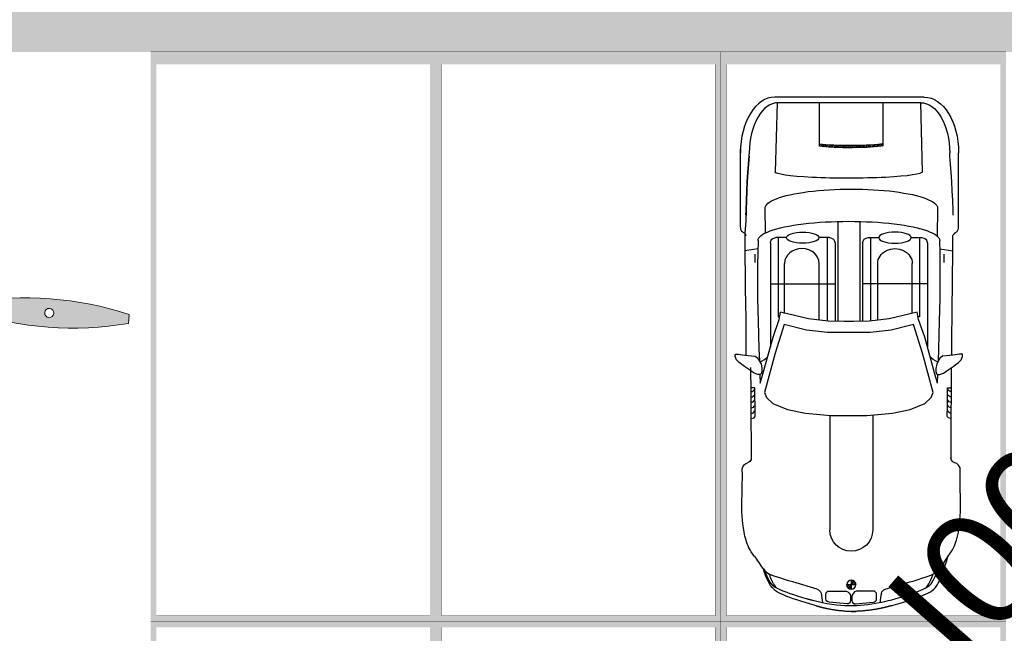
# Model space of a CAD drawing. Header units: millimetres. Extents: x 747415 to 1601423, y -236173 to 551995.
# Tile 19 of 256: x 922692 to 931327, y 42170 to 47556. Entities that reach past the tile are written whole.
import ezdxf

# ---------------------------------------------------------------- set-up
doc = ezdxf.new("R2010")
doc.units = ezdxf.units.MM
doc.header["$LTSCALE"] = 100
doc.header["$MEASUREMENT"] = 0
doc.linetypes.add('BORDERX2', pattern=[88.89999999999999, 25.4, -12.7, 25.4, -12.7, 0, -12.7])
doc.linetypes.add('DASHED2', pattern=[9.524999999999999, 6.35, -3.175])
doc.layers.get('0').update_dxf_attribs({"linetype": 'CONTINUOUS', "lineweight": 0})
for name, color, linetype, lineweight in [('T--A9041_VERHARDING_Wegen', 21, 'CONTINUOUS', 0), ('T--L9042_BEPLANTING', 90, 'CONTINUOUS', 0), ('T--L9067_BEHEERVOORZIENING_Belijning', 7, 'DASHED2', 0), ('T--L9071_TERREINMEUBILAIR_Bank', 250, 'CONTINUOUS', 0)]:
    doc.layers.add(name, color=color, linetype=linetype, lineweight=lineweight)
doc.layers.add('T--A9072_BELIJNING', color=7, linetype='CONTINUOUS', lineweight=0, true_color=0xffffff)
for name, color, linetype in [('T--L9000_PERCELEN', 4, 'BORDERX2'), ('T--L9041_VERHARDING_Wegen', 7, 'CONTINUOUS'), ('T--L9082_INRICHTING_SPECIFIEK_Auto', 8, 'CONTINUOUS')]:
    doc.layers.add(name, color=color, linetype=linetype)
doc.styles.get("Standard").update_dxf_attribs({"font": 'arial.ttf'})

# ---------------------------------------------------------------- blocks, each defined once
blk = doc.blocks.new('FMEBLOCK17')
at = {"layer": 'T--L9000_PERCELEN'}
blk.add_text('HTG00I 02344G0000', height=1, dxfattribs=at).set_placement((0, 0))
blk = doc.blocks.new('*X133')
at = {"color": 0}
for p, q in [((61391.3956761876, 31710.58853587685), (61412.3912286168, 31731.58408830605)), ((61393.22128515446, 31730.09181437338), (61414.68190735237, 31751.55243657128)), ((61395.47186838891, 31750.0200671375), (61417.69697707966, 31772.24517582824)), ((61398.41399999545, 31770.6398682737), (61403.85918388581, 31776.08505216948)), ((61386.53977299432, 31635.02195456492), (61406.57413752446, 31655.05631909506)), ((61387.48020166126, 31653.64005276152), (61407.68838189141, 31673.84823299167)), ((61388.58123078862, 31672.41875141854), (61408.99503120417, 31692.83255183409)), ((61389.87198140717, 31691.38717156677), (61410.53873584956, 31712.05392600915)), ((61383.68517155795, 31543.77900548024), (61403.091922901, 31563.18575682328)), ((61384.04432293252, 31561.81582638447), (61403.55690047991, 31581.32840393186)), ((61384.50161794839, 31579.95079092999), (61404.12727124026, 31599.57644422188)), ((61385.0637262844, 31598.19056879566), (61404.81188610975, 31617.93872862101)), ((61385.73932272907, 31616.54383477), (61405.62235190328, 31636.42686394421)), ((61383.145034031, 31472.52818983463), (61402.17175108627, 31491.5549068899)), ((61383.15137920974, 31490.21220454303), (61402.2688911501, 31509.32971648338)), ((61383.22186244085, 31454.92734871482), (61402.15906894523, 31473.86455521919)), ((61383.24206261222, 31507.98055747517), (61402.45251251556, 31527.1910073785)), ((61383.41904417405, 31525.83520856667), (61402.72553516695, 31545.14169955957)), ((61383.38144240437, 31437.40925914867), (61402.2296221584, 31456.2574389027)), ((61383.62407579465, 31419.97422300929), (61402.38293351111, 31438.73308072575)), ((61383.95080174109, 31402.62327942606), (61402.61924998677, 31421.29172767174)), ((61384.36344341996, 31385.35825157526), (61402.93955368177, 31403.93436183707)), ((61384.8646933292, 31368.18183195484), (61403.34560593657, 31386.66274456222)), ((61385.45824673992, 31351.09771583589), (61403.84002942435, 31369.47949852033)), ((61386.14899974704, 31334.11079931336), (61404.42643748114, 31352.38823704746)), ((61386.9433389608, 31317.22746899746), (61405.10962648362, 31335.39375652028)), ((61387.84956775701, 31300.456028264), (61405.89585731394, 31318.50231782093)), ((61388.87854585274, 31283.80733683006), (61406.79326910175, 31301.72206007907)), ((61390.04467910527, 31267.29580055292), (61407.81249885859, 31285.06362030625)), ((61391.36751767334, 31250.94096959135), (61408.96763780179, 31268.54108971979)), ((61392.87448523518, 31234.77026762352), (61410.2777698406, 31252.17355222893)), ((61394.60589958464, 31218.82401244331), (61411.7695862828, 31235.98769914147)), ((61402.48704027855, 31209.02748361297), (61413.48216491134, 31220.02260824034))]:
    blk.add_line(p, q, dxfattribs=at)
blk = doc.blocks.new('*X134')
at = {"color": 0}
for p, q in [((58020.11212222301, 31490.34957558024), (58022.31881453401, 31492.55626789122)), ((58023.18925140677, 31478.04713227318), (58037.69838702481, 31492.55626789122)), ((58029.32663596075, 31468.80494433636), (58053.07795951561, 31492.55626789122)), ((58055.06584639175, 31525.30329974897), (58057.27253870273, 31527.50999205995)), ((58055.06584639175, 31509.92372725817), (58069.57498200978, 31524.4328628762)), ((58055.06584639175, 31494.54415476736), (58078.81716994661, 31518.29547832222)), ((58068.45753200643, 31492.55626789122), (58085.60454664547, 31509.70328253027)), ((58083.83710449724, 31492.55626789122), (58089.61009243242, 31498.32925582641)), ((58037.91883175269, 31462.0175676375), (58055.06584639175, 31479.16458227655)), ((58049.29285845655, 31458.01202185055), (58055.06584639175, 31463.78500978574))]:
    blk.add_line(p, q, dxfattribs=at)
blk = doc.blocks.new('auto108')
for p, q in [((3470.911420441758, 2084.497849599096), (4114.370047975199, 2084.497849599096)), ((1429.29068827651, 2018.385153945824), (1445.736872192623, 2018.741059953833)), ((1451.661921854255, 2018.618064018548), (1493.747330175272, 2019.327333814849)), ((1493.747330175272, 2019.327333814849), (1849.573825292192, 2020.640351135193)), ((1804.451313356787, 1985.706249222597), (1883.759434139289, 1986.750293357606)), ((1849.573825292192, 2020.640351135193), (1953.71790354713, 2021.71594624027)), ((1883.759434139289, 1986.750293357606), (1987.903512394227, 1987.825888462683)), ((1953.71790354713, 2021.71594624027), (2061.635261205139, 2022.604675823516)), ((1987.903512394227, 1987.825888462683), (2052.260450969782, 1988.35588582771)), ((2052.260450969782, 1988.35588582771), (2052.260450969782, 2022.527471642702)), ((2061.635261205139, 2022.604675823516), (2173.280558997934, 2023.386652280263)), ((2173.280558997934, 2023.386652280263), (2229.734725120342, 2023.759540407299)), ((2337.96122350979, 2024.4918206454), (2408.159102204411, 2024.980351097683)), ((2408.159102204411, 2024.980351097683), (2531.59441122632, 2025.967076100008)), ((2531.59441122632, 2025.967076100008), (2659.161787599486, 2027.1970532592)), ((2659.161787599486, 2027.1970532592), (2790.592024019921, 2028.714255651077)), ((2790.592024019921, 2028.714255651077), (2924.134956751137, 2030.388543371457)), ((2924.134956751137, 2030.388543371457), (3057.670182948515, 2032.046248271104)), ((3057.670182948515, 2032.046248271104), (3189.077299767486, 2033.513702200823)), ((3189.077299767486, 2033.513702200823), (3316.235904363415, 2034.617237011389)), ((3316.235904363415, 2034.617237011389), (3389.164831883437, 2035.434865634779)), ((3567.143045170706, 2037.430234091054), (3607.109588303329, 2036.465182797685)), ((3607.109588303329, 2036.465182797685), (3695.642051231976, 2033.505181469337)), ((3695.642051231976, 2033.505181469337), (3780.522554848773, 2029.834605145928)), ((3780.522554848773, 2029.834605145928), (3862.436699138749, 2025.475494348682)), ((3862.436699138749, 2025.475494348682), (3940.942597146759, 2020.537507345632)), ((3940.942597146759, 2020.537507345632), (4015.316490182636, 2015.152206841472)), ((4015.316490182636, 2015.152206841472), (4084.834619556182, 2009.451155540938)), ((4084.834619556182, 2009.451155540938), (4114.370047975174, 2006.732562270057)), ((417.1690779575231, 1889.048996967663), (447.0068615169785, 1899.949011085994)), ((2286.67232719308, 1907.526479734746), (2392.549796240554, 1911.19823830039)), ((2392.549796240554, 1911.19823830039), (2636.301616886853, 1918.195011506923)), ((2636.301616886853, 1918.195011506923), (2833.185051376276, 1922.264467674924)), ((2833.185051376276, 1922.264467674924), (2992.91520226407, 1923.897940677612)), ((2992.91520226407, 1923.897940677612), (3125.207172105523, 1923.586764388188)), ((3125.207172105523, 1923.586764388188), (3239.776063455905, 1921.822272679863)), ((3239.776063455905, 1921.822272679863), (3344.709173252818, 1919.049252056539)), ((3628.483194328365, 1900.146223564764), (3383.184733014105, 1897.937892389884)), ((301.1583928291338, 1806.91884084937), (310.3246120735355, 1820.41054758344)), ((310.3246120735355, 1820.41054758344), (320.5055018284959, 1832.456136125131)), ((320.5055018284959, 1832.456136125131), (332.1004536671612, 1843.390156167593)), ((332.1004536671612, 1843.390156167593), (345.4440929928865, 1853.514781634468)), ((345.4440929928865, 1853.514781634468), (360.6119805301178, 1863.002683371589)), ((360.6119805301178, 1863.002683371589), (377.6149108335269, 1871.994156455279)), ((377.6149108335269, 1871.994156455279), (396.4636784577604, 1880.629495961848)), ((390.0939382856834, 1791.199797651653), (399.6103921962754, 1817.803780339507)), ((396.4636784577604, 1880.629495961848), (417.1690779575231, 1889.048996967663)), ((399.6103921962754, 1817.803780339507), (408.5337017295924, 1841.447378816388)), ((408.5337017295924, 1841.447378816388), (416.7430323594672, 1861.967695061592)), ((257.1587412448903, 1706.505361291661), (266.7261509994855, 1731.855596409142)), ((266.7261509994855, 1731.855596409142), (275.7538424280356, 1754.421514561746)), ((275.7538424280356, 1754.421514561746), (284.2723995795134, 1774.258874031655)), ((284.2723995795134, 1774.258874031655), (292.6074525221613, 1791.646466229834)), ((292.6074525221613, 1791.646466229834), (301.1583928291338, 1806.91884084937)), ((358.6184098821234, 1693.973124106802), (369.5455579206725, 1729.273849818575)), ((369.5455579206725, 1729.273849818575), (380.0523816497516, 1761.679563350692)), ((380.0523816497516, 1761.679563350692), (390.0939382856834, 1791.199797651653)), ((3320.780156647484, 1810.99011031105), (2412.205763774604, 1810.99011031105)), ((3370.037093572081, 1742.030398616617), (2674.946952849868, 1742.030398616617)), ((2674.946952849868, 1742.030398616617), (2674.946952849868, 1728.8394023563)), ((2965.071496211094, 1810.99011031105), (2965.071496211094, 1243.287796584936)), ((3370.037093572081, 1669.892358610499), (3370.037093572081, 1761.733173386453)), ((4553.777643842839, 1752.278428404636), (4553.777643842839, 504.0252845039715)), ((4603.034580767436, 1784.18393174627), (4603.034580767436, 472.1197811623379)), ((225.6499765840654, 1613.748754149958), (236.5774765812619, 1647.451940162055)), ((236.5774765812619, 1647.451940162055), (247.0947906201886, 1678.3708092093)), ((247.0947906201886, 1678.3708092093), (257.1587412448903, 1706.505361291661)), ((284.1451488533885, 1441.769170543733), (347.3403839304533, 1655.945589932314)), ((347.3403839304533, 1655.945589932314), (358.6184098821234, 1693.973124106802)), ((2705.007883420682, 1678.982747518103), (3142.405095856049, 1678.982747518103)), ((202.7911003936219, 1538.268222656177), (214.3554680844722, 1577.261251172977)), ((214.3554680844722, 1577.261251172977), (225.6499765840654, 1613.748754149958)), ((185.9319374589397, 1479.166091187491), (191.269910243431, 1498.163625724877)), ((191.269910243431, 1498.163625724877), (202.7911003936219, 1538.268222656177)), ((3370.037093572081, 1292.544733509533), (3370.037093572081, 1384.385548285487)), ((4174.88604396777, 1422.577910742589), (4193.619910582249, 1422.577910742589)), ((4193.619910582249, 1422.577910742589), (4553.777643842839, 1422.577910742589)), ((1814.180687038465, 1331.896990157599), (805.3158504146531, 1331.896990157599)), ((3370.037093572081, 1312.247508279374), (2637.731217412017, 1312.247508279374)), ((2644.642117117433, 1375.295159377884), (3142.405095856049, 1375.295159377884)), ((3511.701153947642, 1219.130165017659), (2635.399664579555, 1219.130165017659)), ((3320.780156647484, 1243.287796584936), (2635.816268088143, 1243.287796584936)), ((324.035169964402, 1143.262721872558), (284.3767555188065, 1143.262721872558)), ((324.035169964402, 1143.262721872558), (324.035169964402, 1182.921136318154)), ((363.6935844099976, 1143.262721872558), (324.035169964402, 1143.262721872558)), ((324.035169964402, 1103.604307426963), (324.035169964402, 1143.262721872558)), ((1810.447220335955, 954.6284535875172), (805.3158504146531, 954.6284535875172)), ((3511.701153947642, 1025.869885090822), (2635.399664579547, 1025.869885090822)), ((3320.780156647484, 1001.712253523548), (2635.816268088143, 1001.712253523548)), ((2965.071496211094, 434.00993979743), (2965.071496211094, 1001.712253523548)), ((3370.037093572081, 952.4553165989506), (3370.037093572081, 860.6145018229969)), ((3370.037093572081, 932.7525418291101), (2637.731217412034, 932.7525418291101)), ((4171.416189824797, 863.9475330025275), (4190.150056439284, 863.9475330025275)), ((4190.150056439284, 863.9475330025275), (4553.777643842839, 863.9475330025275)), ((138.5113948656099, 837.2591749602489), (143.8881803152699, 818.1235084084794)), ((143.8881803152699, 818.1235084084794), (155.5072421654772, 777.6782257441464)), ((155.5072421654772, 777.6782257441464), (167.2147807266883, 738.2024500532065)), ((191.269910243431, 786.1973772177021), (186.866111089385, 801.870242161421)), ((202.7911003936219, 746.0927802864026), (191.269910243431, 786.1973772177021)), ((284.1451488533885, 844.7562732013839), (347.3403839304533, 630.5798538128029)), ((2644.642117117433, 862.916308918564), (3142.405095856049, 862.916308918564)), ((167.2147807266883, 738.2024500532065), (178.6929694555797, 701.1215584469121)), ((178.6929694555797, 701.1215584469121), (189.8308075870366, 666.769636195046)), ((214.3554680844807, 707.099751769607), (202.7911003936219, 746.0927802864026)), ((225.6499765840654, 670.6122487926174), (214.3554680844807, 707.099751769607)), ((189.8308075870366, 666.769636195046), (200.5860003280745, 635.1514497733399)), ((200.5860003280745, 635.1514497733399), (210.9236993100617, 606.2516129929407)), ((210.9236993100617, 606.2516129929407), (220.8131591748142, 580.0480595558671)), ((236.5774765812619, 636.9090627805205), (225.6499765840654, 670.6122487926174)), ((247.0947906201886, 605.9901937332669), (236.5774765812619, 636.9090627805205)), ((257.1587412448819, 577.8556416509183), (247.0947906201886, 605.9901937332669)), ((347.3403839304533, 630.5798538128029), (358.6184098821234, 592.5523196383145)), ((220.8131591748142, 580.0480595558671), (230.2500310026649, 556.4593404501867)), ((230.2500310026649, 556.4593404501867), (239.4144008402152, 535.118062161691)), ((239.4144008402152, 535.118062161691), (248.865460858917, 515.402389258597)), ((266.7261509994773, 552.5054065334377), (257.1587412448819, 577.8556416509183)), ((275.7538424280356, 529.9394883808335), (266.7261509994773, 552.5054065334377)), ((284.2723995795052, 510.1021289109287), (275.7538424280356, 529.9394883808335)), ((358.6184098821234, 592.5523196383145), (369.5455579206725, 557.2515939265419)), ((369.5455579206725, 557.2515939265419), (380.0523816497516, 524.8458803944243)), ((380.0523816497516, 524.8458803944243), (390.0939382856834, 495.325646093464)), ((380.0523816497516, 524.8458803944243), (390.0939382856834, 495.325646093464)), ((2705.007883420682, 559.2287207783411), (3142.405095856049, 559.2287207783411)), ((3370.037093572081, 575.1076914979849), (3370.037093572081, 483.2668767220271)), ((248.865460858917, 515.402389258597), (259.2191666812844, 496.9101921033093)), ((259.2191666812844, 496.9101921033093), (271.0349945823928, 479.5185412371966)), ((271.0349945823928, 479.5185412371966), (284.6845207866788, 463.3690120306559)), ((292.6074525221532, 492.7145367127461), (284.2723995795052, 510.1021289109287)), ((284.6845207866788, 463.3690120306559), (300.2256932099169, 448.7137126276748)), ((301.1583928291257, 477.4421620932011), (292.6074525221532, 492.7145367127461)), ((300.2256932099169, 448.7137126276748), (317.4394807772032, 435.6525718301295)), ((310.3246120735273, 463.9504553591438), (301.1583928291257, 477.4421620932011)), ((320.5055018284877, 451.9048668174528), (310.3246120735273, 463.9504553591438)), ((317.4394807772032, 435.6525718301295), (336.0053937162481, 424.0391182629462)), ((332.100453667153, 440.970846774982), (320.5055018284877, 451.9048668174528)), ((345.4440929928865, 430.846221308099), (332.100453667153, 440.970846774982)), ((390.0939382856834, 495.325646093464), (399.6103921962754, 468.72166340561)), ((390.0939382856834, 495.325646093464), (399.6103921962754, 468.72166340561)), ((399.6103921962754, 468.72166340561), (408.5337017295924, 445.0780649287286)), ((399.6103921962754, 468.72166340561), (408.5337017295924, 445.0780649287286)), ((408.5337017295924, 445.0780649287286), (416.7430323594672, 424.5577486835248)), ((408.5337017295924, 445.0780649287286), (416.7430323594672, 424.5577486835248)), ((3320.780156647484, 434.00993979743), (2412.205763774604, 434.00993979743)), ((2674.946952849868, 502.9696514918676), (2674.946952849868, 516.1606477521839)), ((3370.037093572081, 502.9696514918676), (2674.946952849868, 502.9696514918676)), ((336.0053937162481, 424.0391182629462), (355.8260871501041, 413.5575584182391)), ((360.6119805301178, 421.3583195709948), (345.4440929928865, 430.846221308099)), ((355.8260871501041, 413.5575584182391), (376.919433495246, 403.8938917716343)), ((360.6119805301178, 423.5227603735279), (377.6149108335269, 414.5312872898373)), ((377.6149108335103, 412.3668464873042), (360.6119805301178, 421.3583195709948)), ((376.919433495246, 403.8938917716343), (399.3482769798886, 394.7735813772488)), ((377.6149108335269, 414.5312872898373), (396.4636784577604, 405.895947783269)), ((396.4636784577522, 403.7315069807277), (377.6149108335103, 412.3668464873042)), ((395.6989568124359, 403.7443949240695), (416.4043563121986, 395.3248939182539)), ((396.4636784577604, 405.895947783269), (417.1690779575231, 397.4764467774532)), ((417.1690779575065, 395.3120059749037), (396.4636784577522, 403.7315069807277)), ((399.3482769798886, 394.7735813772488), (423.2165426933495, 385.9507695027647)), ((416.7430323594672, 424.5577486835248), (423.9699641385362, 407.728226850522)), ((417.1690779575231, 397.4764467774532), (447.0068615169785, 386.5764326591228)), ((439.7419038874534, 386.968048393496), (417.1690779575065, 395.3120059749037)), ((423.2165426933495, 385.9507695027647), (448.7096926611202, 377.2148127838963)), ((423.9699641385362, 407.728226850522), (430.0730029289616, 394.9967960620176)), ((429.3082812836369, 392.8452432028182), (430.9252220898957, 389.9573121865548)), ((430.0730029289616, 394.9967960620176), (431.6899437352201, 392.1088650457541)), ((464.1803573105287, 378.5935136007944), (439.7419038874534, 386.968048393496)), ((448.7096926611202, 377.2148127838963), (460.0038368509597, 373.6071850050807)), ((3628.483194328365, 386.3792201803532), (3409.98081128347, 388.3463161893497)), ((1493.747330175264, 265.0336691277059), (1423.069293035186, 266.2248134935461)), ((1849.573825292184, 263.7206518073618), (1493.747330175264, 265.0336691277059)), ((1804.451313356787, 300.8191945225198), (1883.759434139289, 299.7751503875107)), ((1953.717903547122, 262.645056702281), (1849.573825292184, 263.7206518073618)), ((1883.759434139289, 299.7751503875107), (1987.903512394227, 298.6995552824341)), ((2061.635261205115, 261.7563271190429), (1953.717903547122, 262.645056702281)), ((1987.903512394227, 298.6995552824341), (2052.260450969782, 298.1695579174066)), ((2052.260450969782, 298.1695579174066), (2052.260450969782, 263.9979721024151)), ((2173.280558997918, 260.9743506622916), (2061.635261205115, 261.7563271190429)), ((2229.734725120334, 260.6014625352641), (2173.280558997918, 260.9743506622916)), ((2392.549796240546, 333.801811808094), (2286.67232719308, 337.4735703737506)), ((2636.301616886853, 326.8050386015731), (2392.549796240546, 333.801811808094)), ((2833.185051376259, 322.7355824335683), (2636.301616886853, 326.8050386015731)), ((2992.915202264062, 321.1021094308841), (2833.185051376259, 322.7355824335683)), ((3125.207172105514, 321.4132857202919), (2992.915202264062, 321.1021094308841)), ((3239.776063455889, 323.177777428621), (3125.207172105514, 321.4132857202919)), ((3344.70917325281, 325.950798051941), (3239.776063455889, 323.177777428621)), ((2408.159102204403, 220.0196990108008), (2337.961223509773, 220.5082294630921)), ((2531.594411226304, 219.0329740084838), (2408.159102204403, 220.0196990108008)), ((2659.161787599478, 217.8029968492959), (2531.594411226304, 219.0329740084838)), ((2790.592024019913, 216.2857944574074), (2659.161787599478, 217.8029968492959)), ((2924.13495675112, 214.6115067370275), (2790.592024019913, 216.2857944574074)), ((3057.670182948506, 212.9538018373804), (2924.13495675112, 214.6115067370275)), ((3189.077299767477, 211.4863479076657), (3057.670182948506, 212.9538018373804)), ((3316.235904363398, 210.3828130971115), (3189.077299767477, 211.4863479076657)), ((3342.781271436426, 210.2584375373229), (3316.235904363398, 210.3828130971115)), ((3411.227304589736, 210.7963294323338), (3342.781271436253, 210.2584375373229)), ((3513.957694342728, 218.3126408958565), (3411.227304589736, 210.7963294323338)), ((3607.109588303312, 220.5619311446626), (3513.957694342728, 218.3126408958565)), ((3567.143045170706, 219.6530058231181), (3607.109588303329, 220.6180571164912)), ((3607.109588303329, 220.6180571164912), (3695.642051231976, 223.5780584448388)), ((3695.642051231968, 223.5219324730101), (3607.109588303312, 220.5619311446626)), ((3695.642051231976, 223.5780584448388), (3780.522554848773, 227.2486347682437)), ((3780.522554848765, 227.1925087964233), (3695.642051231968, 223.5219324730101)), ((3780.522554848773, 227.2486347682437), (3862.436699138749, 231.6077455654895)), ((3862.436699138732, 231.5516195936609), (3780.522554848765, 227.1925087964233)), ((3862.436699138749, 231.6077455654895), (3940.942597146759, 236.5457325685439)), ((3940.94259714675, 236.4896065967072), (3862.436699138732, 231.5516195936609)), ((3940.942597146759, 236.5457325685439), (4015.316490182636, 241.9310330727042)), ((4015.316490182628, 241.8749071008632), (3940.94259714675, 236.4896065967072)), ((4015.316490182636, 241.9310330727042), (4121.448217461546, 250.8133124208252)), ((4084.834619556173, 247.5759584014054), (4015.316490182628, 241.8749071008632)), ((3470.911420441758, 172.5853903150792), (4149.556190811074, 172.5853903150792))]:
    blk.add_line(p, q)
for points in [[(2175.405399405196, 1891.697555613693), (2168.112802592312, 1903.545361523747), (2169.024377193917, 1920.861395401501), (2180.874865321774, 1951.847971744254), (2209.13373289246, 1994.682372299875), (2240.127324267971, 2038.428122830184), (2272.944064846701, 2083.996628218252), (2297.556634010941, 2107.692240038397), (2325.815501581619, 2119.54004594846), (2345.870179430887, 2117.71730939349), (2347.693328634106, 2092.19896101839), (2339.489138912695, 2035.694017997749), (2331.284967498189, 1975.543601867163), (2328.550225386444, 1942.734270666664), (2315.788162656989, 1924.506868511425), (2293.910335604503, 1911.747694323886), (2261.093576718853, 1892.608923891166), (2220.984221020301, 1885.317959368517), (2195.460077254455, 1886.229327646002)], [(1809.556629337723, 1122.50002505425), (1809.556629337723, 1280.466019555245), (1829.664012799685, 1504.109908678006), (1862.338490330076, 1659.906791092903), (1915.120351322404, 1788.062276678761), (1967.902194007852, 1843.345033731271), (2010.63037242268, 1860.935005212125), (2354.969138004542, 1767.959462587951), (2606.311293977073, 1690.061012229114), (2558.556292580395, 1494.058501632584), (2538.448909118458, 1310.620258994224), (2535.93549762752, 1164.874801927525), (2535.935497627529, 1122.500025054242), (2535.93549762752, 1080.125248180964), (2538.448909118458, 934.3797911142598), (2558.556292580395, 750.9415484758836), (2606.311293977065, 554.9390378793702), (2354.969138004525, 477.0405875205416), (2010.630372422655, 384.0650448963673), (1967.902194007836, 401.6550163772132), (1915.120351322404, 456.9377734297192), (1862.338490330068, 585.0932590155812), (1829.664012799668, 740.8901414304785), (1809.556629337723, 964.534030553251)], [(2175.405399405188, 353.3024944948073), (2168.112802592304, 341.4546885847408), (2169.024377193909, 324.1386547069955), (2180.874865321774, 293.1520783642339), (2209.133732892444, 250.3176778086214), (2240.127324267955, 206.5719272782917), (2272.944064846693, 161.0034218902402), (2297.556634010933, 137.307810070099), (2325.815501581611, 125.4600041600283), (2345.87017943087, 127.2827407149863), (2347.693328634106, 152.8010890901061), (2339.489138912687, 209.3060321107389), (2331.284967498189, 269.456448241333), (2328.550225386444, 302.2657794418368), (2315.788162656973, 320.4931815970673), (2293.910335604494, 333.2523557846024), (2261.093576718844, 352.391126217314), (2220.984221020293, 359.6820907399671), (2195.460077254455, 358.770722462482)]]:
    blk.add_lwpolyline(points, close=True)
for points in [[(138.5113948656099, 1492.490428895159), (143.8881803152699, 1511.626095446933), (155.5072421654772, 1552.071378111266), (167.2147807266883, 1591.547153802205), (178.6929694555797, 1628.628045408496), (189.8308075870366, 1662.979967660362), (200.5860003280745, 1694.598154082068), (210.9236993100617, 1723.497990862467), (220.8131591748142, 1749.701544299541), (230.2500310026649, 1773.290263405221), (239.4144008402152, 1794.631541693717), (248.865460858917, 1814.347214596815), (259.2191666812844, 1832.839411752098), (271.0349945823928, 1850.231062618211), (284.6845207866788, 1866.380591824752), (300.2256932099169, 1881.035891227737), (317.4394807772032, 1894.097032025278), (336.0053937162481, 1905.710485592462), (355.8260871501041, 1916.192045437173), (376.919433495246, 1925.855712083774), (399.3482769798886, 1934.976022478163), (423.2165426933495, 1943.798834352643), (448.7096926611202, 1952.534791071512), (475.938778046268, 1961.221052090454), (504.8815165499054, 1969.81043661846), (533.1597552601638, 1980.567479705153), (571.4743583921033, 1990.342096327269)], [(3271.676181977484, 1920.979262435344), (3254.794694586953, 2034.084024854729)], [(2092.214486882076, 1900.782814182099), (2168.191416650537, 1903.417642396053)], [(2093.250646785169, 1900.818747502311), (2184.535186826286, 1874.538577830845), (2495.715385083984, 1787.680517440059), (2650.515687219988, 1732.407204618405), (2715.705008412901, 1722.887329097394)], [(2276.826446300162, 1901.784351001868), (2299.37978321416, 1862.533715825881), (2321.875176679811, 1836.203602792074)], [(296.167607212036, 1798.005067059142), (302.555886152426, 1804.029203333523), (315.8995254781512, 1814.153828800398), (331.0674130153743, 1823.641730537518), (348.0703433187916, 1832.633203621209), (366.9191109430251, 1841.268543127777), (387.6245104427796, 1849.688044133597), (410.1973363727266, 1858.032001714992), (415.9583040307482, 1860.006161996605)], [(3946.253030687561, 1767.226225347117), (4553.777643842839, 1752.278428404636)], [(2715.705008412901, 1722.887329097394), (2655.785929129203, 1476.959371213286), (2636.870000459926, 1304.390686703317), (2634.449371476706, 1164.025418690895), (2634.449371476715, 1122.500025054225), (2634.449371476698, 1080.974631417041), (2636.870000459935, 940.6093634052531), (2655.78592912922, 768.0406788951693), (2715.70500841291, 522.1127210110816)], [(2093.250646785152, 344.1813026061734), (2184.535186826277, 370.4614722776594), (2495.715385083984, 457.3195326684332), (2650.515687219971, 512.592845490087), (2715.70500841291, 522.1127210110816)], [(296.167607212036, 488.5203766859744), (302.555886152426, 482.4962404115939), (315.8995254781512, 472.3716149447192), (331.0674130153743, 462.8837132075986), (348.0703433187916, 453.892240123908), (366.9191109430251, 445.2569006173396), (387.6245104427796, 436.8373996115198), (410.1973363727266, 428.4934420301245), (415.9583040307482, 426.5192817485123)], [(4553.777643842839, 492.7216217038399), (3945.666032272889, 477.7593819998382)], [(2276.826446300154, 343.2156991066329), (2299.379783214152, 382.4663342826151), (2321.875176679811, 408.7964473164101)], [(2168.191416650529, 341.5824077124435), (2092.214486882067, 344.2172359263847)], [(3271.676181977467, 324.0207876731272), (3254.794694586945, 210.916025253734)]]:
    blk.add_lwpolyline(points)
for points in [[(3412.472532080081, 2054.94368744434, -0.003452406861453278), (3412.475350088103, 2055.351804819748)], [(3412.472532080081, 202.1395524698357, 0.003452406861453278), (3412.475350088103, 201.7314350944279)]]:
    blk.add_lwpolyline(points, format="xyb")
for points in [[(154.5229987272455, 1179.319777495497), (170.9367828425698, 1336.697080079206, -0.4142135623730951), (200.4909449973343, 1366.251242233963), (238.2233169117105, 1366.251242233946, -0.4142135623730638), (267.7774790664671, 1336.69708007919), (267.7774790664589, 1187.52001892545, -0.291039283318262), (221.8095327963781, 1149.765615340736), (184.0771608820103, 1149.765615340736, -0.4142135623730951)], [(154.5229987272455, 1107.20566624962), (170.9367828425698, 949.8283636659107, 0.4142135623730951), (200.4909449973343, 920.2742015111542), (238.2233169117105, 920.2742015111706, 0.4142135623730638), (267.7774790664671, 949.8283636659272), (267.7774790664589, 1099.005424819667, 0.291039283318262), (221.8095327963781, 1136.75982840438), (184.0771608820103, 1136.75982840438, 0.4142135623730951)]]:
    blk.add_lwpolyline(points, format="xyb", close=True)
blk.add_circle((324.035169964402, 1143.262721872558), 39.65841444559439)
for centre, radius, start, end in [((1440.000215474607, 2064.230464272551), 47.07957573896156, 195.2913664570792, 284.3415715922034), ((3320.780156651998, 1761.733173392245), 49.25693692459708, 359.9999999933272, 90.00000000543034), ((236.9018325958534, 1455.708858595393), 49.25693692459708, 283.794730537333, 343.5606944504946), ((805.3158504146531, 1143.262721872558), 188.6342682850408, 90, 270), ((3320.780156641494, 1292.544733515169), 49.25693692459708, 270.0000000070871, 359.9999999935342), ((324.035169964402, 1143.262721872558), 39.65841444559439, 180, 270), ((324.035169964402, 1143.262721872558), 39.65841444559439, 0, 90), ((3320.780156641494, 952.4553165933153), 49.25693692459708, 6.465780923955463e-09, 89.99999999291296), ((236.9018325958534, 830.8165851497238), 49.25693692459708, 16.4393055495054, 76.20526946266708), ((3320.780156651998, 483.2668767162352), 49.25693692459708, 269.9999999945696, 6.67286999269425e-09), ((1440.000215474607, 222.2949794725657), 47.07957573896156, 111.0770765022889, 164.7086335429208)]:
    blk.add_arc(centre, radius, start, end)
for centre, major_axis, ratio, start_param, end_param in [((4114.370047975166, 1784.183931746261), (488.6645327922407, 0), 0.6145604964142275, 2.386778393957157e-14, 1.570796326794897), ((1804.451313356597, 2020.046340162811), (0, -34.34009094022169), 0.6249023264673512, -1.562570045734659, 0), ((1848.661359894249, 2028.183742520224), (0, -34.34009094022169), 0.6249023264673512, -1.340745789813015, 0), ((1895.978397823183, 2028.183742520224), (0, -34.34009094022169), 0.6249023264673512, -1.357156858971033, 0), ((1943.217949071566, 2028.733482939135), (0, -34.34009094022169), 0.6249023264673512, -1.355316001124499, 0), ((1990.465911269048, 2029.221457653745), (0, -34.34009094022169), 0.6249023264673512, -1.354332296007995, 0), ((2037.705462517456, 2029.771198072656), (0, -34.34009094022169), 0.6249023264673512, -1.349543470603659, 0), ((4114.370047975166, 1752.278428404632), (439.4075958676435, 0), 0.5790845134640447, 0, 1.570796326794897), ((3344.709173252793, 1122.500025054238), (0, 796.5492270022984), 0.2112041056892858, 3.14159265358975, 6.2831853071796), ((3627.925899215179, 1143.690900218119), (0.5572951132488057, 756.4553233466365), 0.2223983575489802, -3.141592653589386, 4.07457902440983e-13), ((3947.682411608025, 1122.507744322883), (-0.3465260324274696, -645.0317871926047), 0.08748413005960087, -3.141592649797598, 3.792195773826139e-09), ((3142.405095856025, 1527.138953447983), (0, 151.8437940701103), 0.8643330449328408, 3.141592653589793, 6.2831853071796), ((4187.132975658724, 1132.885233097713), (-0.1732630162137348, -322.5158935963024), 0.08748413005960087, -2.686469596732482, -0.5846592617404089), ((4205.86684227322, 1132.885233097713), (-0.1732630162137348, -322.5158935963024), 0.08748413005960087, -2.686469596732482, -0.584659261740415)]:
    blk.add_ellipse(centre, major_axis=major_axis, ratio=ratio, start_param=start_param, end_param=end_param)
blk.add_ellipse((3370.037093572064, 1527.138953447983), major_axis=(0, 142.7534051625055), ratio=0.3387253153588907)
at = {"extrusion": (0, 0, -1)}
for centre, major_axis, ratio, start_param, end_param in [((3142.405095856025, 711.0725148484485), (0, -151.8437940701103), 0.8643330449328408, -3.141592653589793, 0), ((4114.370047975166, 504.0252845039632), (439.4075958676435, 0), 0.5790845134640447, 0, 1.570796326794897), ((4114.370047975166, 472.1197811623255), (488.6645327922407, 0), 0.6145604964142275, 2.386778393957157e-14, 1.570796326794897), ((1804.451313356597, 266.4791035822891), (0, 34.34009094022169), 0.6249023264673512, -1.562570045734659, 0), ((1848.661359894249, 258.3417012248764), (0, 34.34009094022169), 0.6249023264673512, -1.340745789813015, 0), ((1895.978397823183, 258.3417012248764), (0, 34.34009094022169), 0.6249023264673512, -1.357156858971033, 0), ((1943.217949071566, 257.7919608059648), (0, 34.34009094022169), 0.6249023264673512, -1.355316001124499, 0), ((1990.465911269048, 257.3039860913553), (0, 34.34009094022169), 0.6249023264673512, -1.354332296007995, 0), ((2037.705462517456, 256.7542456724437), (0, 34.34009094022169), 0.6249023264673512, -1.349543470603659, 0)]:
    blk.add_ellipse(centre, major_axis=major_axis, ratio=ratio, start_param=start_param, end_param=end_param, dxfattribs=at)
blk.add_ellipse((3370.037093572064, 717.8610966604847), major_axis=(0, -142.7534051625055), ratio=0.3387253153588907, dxfattribs=at)
for points, knots in [([(571.4743583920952, 1990.342096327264), (626.4698733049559, 2035.188308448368), (853.1546644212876, 2125.366001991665), (1098.737893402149, 2097.286759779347), (1285.469287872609, 2097.286759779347)], [72.51338505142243, 72.51338505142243, 72.51338505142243, 72.51338505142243, 210.7662524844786, 779.4112174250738, 779.4112174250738, 779.4112174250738, 779.4112174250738]), ([(1285.469287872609, 2097.286759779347), (1306.680172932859, 2097.286759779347), (1357.839482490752, 2107.032521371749), (1384.839120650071, 2074.93715409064), (1394.587389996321, 2051.814275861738)], [0, 0, 0, 0, 64.59258243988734, 138.6565093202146, 138.6565093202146, 138.6565093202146, 138.6565093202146]), ([(163.562076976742, 1389.579985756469), (145.5085001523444, 1302.141780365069), (129.4216439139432, 1121.389620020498), (145.7859228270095, 940.6332860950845), (200.7470434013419, 754.0960583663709)], [93.72122944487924, 93.72122944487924, 93.72122944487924, 93.72122944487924, 365.3036635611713, 640.430937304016, 640.430937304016, 640.430937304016, 640.430937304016]), ([(571.4743583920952, 296.1833474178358), (626.4698733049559, 251.3371352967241), (853.1546644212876, 161.1594417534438), (1098.737893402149, 189.2386839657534), (1285.469287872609, 189.2386839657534)], [72.51338505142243, 72.51338505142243, 72.51338505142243, 72.51338505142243, 210.7662524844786, 779.4112174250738, 779.4112174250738, 779.4112174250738, 779.4112174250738]), ([(1285.469287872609, 189.2386839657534), (1306.680172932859, 189.2386839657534), (1357.839482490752, 179.4929223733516), (1384.839120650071, 211.5882896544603), (1394.587389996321, 234.7111678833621)], [0, 0, 0, 0, 64.59258243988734, 138.6565093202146, 138.6565093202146, 138.6565093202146, 138.6565093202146])]:
    blk.add_open_spline(points, degree=3, knots=knots)
for points, start_tangent, end_tangent in [([(3412.472532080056, 2055.344544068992), (3430.483814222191, 2075.720209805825), (3476.621630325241, 2084.539441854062)], (0.3617089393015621, 0.9322910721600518), (1, 0)), ([(571.4743583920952, 1990.342096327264), (503.6177500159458, 1945.723086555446), (440.2791889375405, 1892.726441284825), (416.7430323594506, 1861.967695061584), (411.4423171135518, 1850.020337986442)], (0.8733555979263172, 0.4870831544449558, -1.505710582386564e-05), (-0.3317304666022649, -0.9433742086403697)), ([(3412.472532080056, 2054.943687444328), (3401.196147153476, 2042.447435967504), (3387.154220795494, 2035.231759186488)], (-0.1574379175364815, -0.9875288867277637), (-0.9999332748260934, -0.01155187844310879)), ([(571.4743583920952, 296.1833474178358), (503.6177500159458, 340.8023571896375), (440.2791889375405, 393.7990024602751), (416.7430323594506, 424.5577486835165), (411.4423171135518, 436.5051057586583)], (0.8733555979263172, -0.4870831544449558, -1.505710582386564e-05), (-0.3317304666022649, 0.9433742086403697)), ([(3412.472532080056, 202.1395524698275), (3401.196147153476, 214.6358039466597), (3387.154220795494, 221.8514807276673)], (-0.1574379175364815, 0.9875288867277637), (-0.9999332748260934, 0.01155187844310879)), ([(3412.472532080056, 201.7386958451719), (3430.483814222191, 181.3630301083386), (3476.621630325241, 172.5437980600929)], (0.3617089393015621, -0.9322910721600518), (1, 0))]:
    blk.add_spline(points, degree=3, dxfattribs=dict(start_tangent=start_tangent, end_tangent=end_tangent))
for points, weights in [([(138.689370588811, 1493.108318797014), (125.2148187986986, 1447.450448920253), (115.3226528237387, 1399.540095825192)], [1, 0.9996829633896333, 1]), ([(115.3226528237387, 1399.5400958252), (90.18993717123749, 1277.815765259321), (88.41144867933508, 1143.262721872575)], [1, 0.9969222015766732, 0.9995602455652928]), ([(115.3226528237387, 930.2095080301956), (90.18993717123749, 1051.933838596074), (88.41144867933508, 1186.486881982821)], [1, 0.9969222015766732, 0.9995602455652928]), ([(138.689370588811, 836.6412850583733), (125.2148187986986, 882.2991549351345), (115.3226528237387, 930.2095080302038)], [1, 0.9996829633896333, 1])]:
    blk.add_rational_spline(points, weights, degree=2)
for points in [[(185.9319374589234, 1479.166091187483), (177.2207193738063, 1449.648548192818), (169.7922421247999, 1419.754308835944), (163.562076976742, 1389.579985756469)], [(248.6468606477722, 1407.872678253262), (222.5303208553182, 1401.460387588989), (194.1703882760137, 1397.804836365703), (164.861519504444, 1395.787429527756)], [(248.6468606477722, 878.6527654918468), (222.5303208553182, 885.0650561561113), (194.1703882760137, 888.7206073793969), (164.861519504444, 890.7380142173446)]]:
    blk.add_open_spline(points, degree=3)
for points in [[(3151.424076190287, 1961.606537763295), (3151.424076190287, 1950.309369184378), (3226.577711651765, 1961.606537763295), (3226.577711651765, 1950.309369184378)], [(3151.424076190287, 294.1250520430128), (3151.424076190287, 305.4222206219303), (3226.577711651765, 294.1250520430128), (3226.577711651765, 305.4222206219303)]]:
    blk.add_solid(points)
for name, p, xscale, yscale, zscale in [('*X133', (-56311.98923761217, -29881.2744317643), 0.9851387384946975, 0.9851387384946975, 0.9851387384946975), ('*X134', (-65414.23417599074, -34517.12481104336), 1.132343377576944, 1.132343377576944, 1.132343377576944)]:
    blk.add_blockref(name, p, dxfattribs=dict(xscale=xscale, yscale=yscale, zscale=zscale))
blk = doc.blocks.new('9041_parkeerplaats_2500x5000_dub_lijn')
at = {"layer": 'T--A9072_BELIJNING', "linetype": 'Continuous'}
h = blk.add_hatch(color=256, dxfattribs=at)
h.paths.add_polyline_path([(-1200.000000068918, 2450.000001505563), (1200.000000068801, 2450.000001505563), (1200.000000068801, -2390.000001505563), (-1200.000000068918, -2390.000001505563)], flags=16)
h.paths.add_polyline_path([(-1250.000000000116, 2499.999996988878), (-1250.00000030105, -2500.000002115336), (1249.999999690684, -2499.999999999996), (1250, 2499.999999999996)])
at = {"layer": 'T--L9067_BEHEERVOORZIENING_Belijning', "const_width": 1}
for points in [[(-1250.000000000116, 2499.999996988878), (-1250.00000030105, -2500.000002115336), (1249.999999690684, -2499.999999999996), (1250, 2499.999999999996)], [(-1200.000000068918, 2450.000001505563), (1200.000000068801, 2450.000001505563), (1200.000000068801, -2390.000001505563), (-1200.000000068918, -2390.000001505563)]]:
    blk.add_lwpolyline(points, close=True, dxfattribs=at)
blk = doc.blocks.new('*U211')
at = {"layer": 'T--L9067_BEHEERVOORZIENING_Belijning', "rotation": 180}
blk.add_blockref('9041_parkeerplaats_2500x5000_dub_lijn', (-1.164153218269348e-10, 2499.999998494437, -0.5), dxfattribs=at)
at = {"layer": 'T--L9067_BEHEERVOORZIENING_Belijning'}
blk.add_blockref('9041_parkeerplaats_2500x5000_dub_lijn', (0, -2499.999998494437, -0.5), dxfattribs=at)
blk = doc.blocks.new('*U212')
at = {"layer": 'T--L9067_BEHEERVOORZIENING_Belijning', "color": 0, "linetype": 'ByBlock', "lineweight": -2, "transparency": 16777216}
for p in [(0, 0), (2500, 0), (5000, 0)]:
    blk.add_blockref('*U211', p, dxfattribs=at)

msp = doc.modelspace()

# ---------------------------------------------------------------- hatches: boundary and pattern name
at = {"layer": 'T--A9041_VERHARDING_Wegen'}
h = msp.add_hatch(dxfattribs=at)
h.set_pattern_fill('AR-HBONE', color=256, scale=100, style=0)
h.set_pattern_definition([(45, (0, 0), (4.440892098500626e-14, 565.6854249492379), [1200, -400]), (135, (282.8427125, 282.8427125), (4.440892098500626e-14, 565.6854249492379), [1200, -400])])
h.paths.add_polyline_path([(974525.9761108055, 54320.84398076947), (974525.9761108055, 47620.84398076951), (966316.0386108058, 47620.84398076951), (966316.0386108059, 47272.97891189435), (921002.6760877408, 47272.97890911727), (913793.8405449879, 54588.26077320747), (911756.4791072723, 53928.07448199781), (907028.5542802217, 58314.28590388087), (914955.020525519, 67828.40877009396), (920460.2235431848, 64270.8439807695), (919315.0026983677, 59039.79999759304), (924511.0386108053, 54320.84398076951)])
at = {"layer": 'T--L9042_BEPLANTING', "linetype": 'Continuous'}
h = msp.add_hatch(dxfattribs=at)
h.set_pattern_fill('GRASS', color=256, scale=1500)
h.set_pattern_definition([(90, (0, 0), (-1060.6601715, 1060.6601715), [281.25, -1840.0703445]), (45, (0, 0), (-1060.660171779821, 1060.660171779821), [281.25, -1218.75]), (135, (0, 0), (-1060.660171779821, -1060.660171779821), [281.25, -1218.75])])
h.paths.add_polyline_path([(920694.8887353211, 43104.95132719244), (919423.0583921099, 43389.51873800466), (919663.2407502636, 44462.97690432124), (920834.286022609, 44200.95978633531), (920854.1060162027, 44289.54220405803), (911553.1040203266, 53727.65387287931), (907101.6706973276, 58246.39126067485), (906991.231770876, 58348.85010348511, -1.023152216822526), (906776.0859985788, 58557.81221622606), (898746.2127894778, 66722.21293708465), (897908, 66189.50000000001), (894729.9012395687, 63976.96628396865), (893482.9506197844, 63356.73314198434), (892236, 62736.5), (889636.25896107, 61298.74680850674), (888428.879480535, 60798.3734042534), (885691.0000000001, 59567.5), (882511.8186566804, 58193.21269942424), (881169.4608616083, 57090.18899343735), (878449.9933950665, 54926.97284192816), (875696.4573296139, 52807.13534530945), (872909.544563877, 50731.21299930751), (871727.2893696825, 49870.82982480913), (870089.955444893, 48699.73126454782), (867238.3985899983, 46713.20443234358), (864355.5907116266, 44772.13549649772), (861442.2564341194, 42877.016024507), (858499.1281141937, 41028.32603364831), (855526.9456550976, 39226.53386927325), (852526.4563216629, 37472.09608629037), (849498.4145519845, 35765.45733312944), (846443.5817668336, 34107.05023944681), (843362.7261806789, 32497.29530638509), (840256.6226055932, 30936.60079974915), (839530.1223972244, 30585.89319338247), (840912.0100323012, 27502.75739388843), (840976.7826129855, 27531.26697650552), (844195.5769767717, 20218.3015846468), (844027.8106144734, 20144.4593839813), (846245.8195823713, 13423.48744567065), (846596.6388996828, 13577.90021540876), (846659.6058010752, 13387.09902622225), (845157.9617498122, 12726.15190637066), (846474.4036510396, 9735.191497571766), (846670.7543756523, 9289.081993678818), (850502.864808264, 582.51425507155), (854447.83186655, -7566.502472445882), (857401.9597892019, -14113.68722746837), (857801.9597302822, -15037.26724419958), (858684.8616347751, -16305.09382019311), (859061.4623178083, -16649.14603368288), (859470.1420500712, -16941.51716152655), (859917.499625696, -17174.69348875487), (860389.4225352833, -17349.58993629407), (860879.3119848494, -17473.72021959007), (861378.7393379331, -17526.37303511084), (861888.6195157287, -17521.6608921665), (862379.8125784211, -17447.30112377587), (866958.5325086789, -16810.33660356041), (873676.4756365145, -16162.23157278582), (880268.8473308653, -15763.18841204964), (887268.2632611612, -15521.99008015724), (894239.2598267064, -15388.92287097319), (901232.6031920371, -15381.95332447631), (932291.4585504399, -15402.04870061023), (933890.746709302, -15369.22515670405), (935486.3751834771, -15279.95157543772), (937084.9427671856, -15126.71424172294), (938664.8232357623, -14903.8292826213), (940241.0440196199, -14624.49428621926), (942226.5275738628, -14318.6265762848), (944224.0994491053, -14089.92020706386), (946226.2459300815, -13931.77638433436), (948232.9670168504, -13844.19510827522), (948414.5997956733, -13804.07611469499), (948563.4329500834, -13695.22441671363), (948667.183813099, -13546.77995435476), (948955.3690272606, -12854.9351144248), (949171.1618524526, -12139.4398618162), (949227.0856606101, -11909.06510697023), (949370.4860968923, -11169.91944144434), (949449.0078595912, -10413.72215710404), (949456.9670756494, -9662.099478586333), (949408.4762544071, -8914.136484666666), (948111.0503298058, 3901.008043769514), (947631.0503298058, 3901.008043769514), (947631.0503298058, 3966.008043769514), (944521.0503298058, 3966.008043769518), (944521.0503298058, 3901.008043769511), (944041.0503298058, 3901.008043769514), (944041.0503298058, 3966.008043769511), (941171.0503298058, 3966.008043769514), (941171.0503298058, 3901.008043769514), (940691.0503298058, 3901.008043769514), (940691.0503298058, 3966.008043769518), (937581.0503298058, 3966.008043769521), (937581.0503298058, 3901.008043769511), (937101.0503298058, 3901.008043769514), (937101.0503298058, 3966.008043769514), (933991.0503298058, 3966.008043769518), (933991.0503298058, 3901.008043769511), (933511.0503298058, 3901.008043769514), (933511.0503298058, 3966.008043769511), (930641.0503298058, 3966.008043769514), (930641.0503298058, 3901.008043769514), (930161.0503298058, 3901.008043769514), (930161.0503298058, 3966.008043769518), (927051.0503298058, 3966.008043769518), (927051.0503298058, 3901.008043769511), (926571.0503298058, 3901.008043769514), (926571.0503298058, 3966.008043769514), (923461.0503298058, 3966.008043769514), (923461.0503298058, 3901.008043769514), (922981.0503298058, 3901.008043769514), (922981.0503298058, 3966.008043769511), (920111.0503298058, 3966.008043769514), (920111.0503298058, 3901.008043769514), (919631.0503298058, 3901.008043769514), (919631.0503298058, 3966.008043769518), (916521.0503298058, 3966.008043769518), (916521.0503298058, 3901.008043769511), (916041.0503298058, 3901.008043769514), (916041.0503298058, 3966.008043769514), (912931.0503298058, 3966.008043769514), (912931.0503298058, 3901.008043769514), (912451.0503298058, 3901.008043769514), (912451.0503298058, 4381.008043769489)])
h.paths.add_polyline_path([(901357.8349947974, 41519.97206025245, -0.3265931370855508), (907260.0568406, 41488.68798462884), (907750.9232458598, 41125.77010644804, -0.3196984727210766), (909549.802374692, 35610.66997170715), (897623.8398439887, -2461.312070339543, -0.3183038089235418), (893025.3032129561, -5963.698608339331), (870593.5800711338, -6739.610951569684, -0.3125846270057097), (865802.917207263, -3659.829528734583), (861101.6964093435, 7663.472134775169, -0.3476382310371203), (862789.7949296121, 13632.46146030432)], flags=16)
at = {"layer": 'T--L9071_TERREINMEUBILAIR_Bank'}
h = msp.add_hatch(color=256, dxfattribs=at)
edge = h.paths.add_edge_path()
edge.add_line((922256.4287894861, 45073.56526117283), (922250.4657570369, 44993.78780668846))
edge.add_arc((923160.1951742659, 47773.56425722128), 2924.852941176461, 251.8784302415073, 279.5722259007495)
edge.add_line((923646.5712105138, 44889.43473882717), (923652.534242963, 44969.21219331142))
edge.add_arc((922742.8048257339, 42189.43574277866), 2924.852941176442, 71.87843024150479, 99.57222590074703)
edge = h.paths.add_edge_path(flags=16)
edge.add_arc((922951.5, 44981.5), 39.99999999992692, 175.7253280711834, 355.7253280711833, ccw=False)
edge.add_arc((922951.5, 44981.5), 39.99999999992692, -4.274671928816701, 175.7253280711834, ccw=False)

# ---------------------------------------------------------------- linework, layer by layer
at = {"layer": 'T--A9041_VERHARDING_Wegen', "const_width": 1}
msp.add_lwpolyline([(974525.9761108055, 54320.84398076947), (974525.9761108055, 47620.84398076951), (966316.0386108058, 47620.84398076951), (966316.0386108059, 47272.97891189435), (921002.6760877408, 47272.97890911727), (913793.8405449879, 54588.26077320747), (911756.4791072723, 53928.07448199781), (907028.5542802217, 58314.28590388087), (914955.020525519, 67828.40877009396), (920460.2235431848, 64270.8439807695), (919315.0026983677, 59039.79999759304), (924511.0386108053, 54320.84398076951)], close=True, dxfattribs=at)
at = {"layer": 'T--L9041_VERHARDING_Wegen', "const_width": 1}
msp.add_lwpolyline([(921141.0503321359, 37272.97890907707), (948841.0503314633, 37272.97890736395), (948841.0503314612, 47272.97890911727), (921002.6760877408, 47272.97890911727)], dxfattribs=at)
at = {"layer": 'T--L9071_TERREINMEUBILAIR_Bank'}
for points in [[(922256.4287894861, 45073.56526117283), (922250.4657570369, 44993.78780668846, 0.1214285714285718), (923646.5712105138, 44889.43473882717), (923652.534242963, 44969.21219331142, 0.1214285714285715)], [(922991.3887272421, 44978.51848377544, -1), (922911.6112727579, 44984.48151622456, -1)]]:
    msp.add_lwpolyline(points, format="xyb", close=True, dxfattribs=at)

# ---------------------------------------------------------------- block references
at = {"layer": 'T--L9000_PERCELEN', "xscale": 1000.000000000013, "yscale": 1000.000000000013, "zscale": 1000.000000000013, "rotation": 228.6878301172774}
msp.add_blockref('FMEBLOCK17', (933453.9945271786, 46155.28609536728), dxfattribs=at)
at = {"layer": 'T--L9067_BEHEERVOORZIENING_Belijning'}
msp.add_blockref('*U212', (925091.0503313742, 42272.97890408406, 0.5), dxfattribs=at)
at = {"layer": 'T--L9082_INRICHTING_SPECIFIEK_Auto', "xscale": -1, "rotation": 270.0000000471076}
msp.add_blockref('auto108', (928841.0503317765, 42272.97890860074), dxfattribs=at)

doc.saveas('drawing.dxf')
